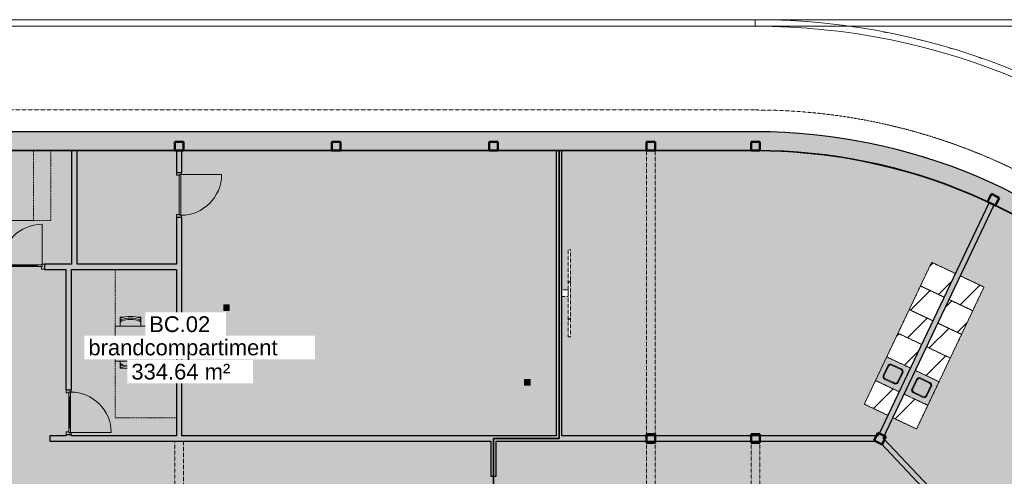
# Model space of a CAD drawing. Header units: millimetres. Extents: x 1000 to 188789, y -4122 to 39732.
# Tile 84 of 86: x 148840 to 171385, y 29234 to 39700. Entities that reach past the tile are written whole.
import ezdxf

# ---------------------------------------------------------------- set-up
doc = ezdxf.new("R2010")
doc.units = ezdxf.units.MM
doc.linetypes.add('Dash', pattern=[6.35, 3.175, -3.175])
doc.linetypes.add('THO_hhidden', pattern=[2.5, 1.5, -1])
for name, color, linetype, lineweight, true_color in [('A-AREA-BNDY', 1, 'Continuous', 50, 0xff0000), ('A-DETL', 7, 'Continuous', 13, 0x00a600), ('A-DETL-MBND', 9, 'Continuous', 13, 0x808080)]:
    doc.layers.add(name, color=color, linetype=linetype, lineweight=lineweight, true_color=true_color)
for name, color, linetype, lineweight in [('A-AREA-IDEN', 7, 'Continuous', 13), ('A-AREA-PATT', 7, 'Continuous', 13), ('A-DETL-GENF', 7, 'Continuous', 13), ('A-DOOR', 7, 'Continuous', 13), ('A-GENM', 7, 'Continuous', 13), ('A-WALL-PATT', 7, 'Continuous', 18), ('I-FURN', 7, 'Continuous', 13), ('I-FURN-HDLN', 7, 'Dash', 13), ('I-WALL', 7, 'Continuous', 18), ('P-SANR-FIXT', 7, 'Continuous', 13), ('S-COLS-SYMB', 7, 'Continuous', 50)]:
    doc.layers.add(name, color=color, linetype=linetype, lineweight=lineweight)
doc.styles.add('Arial', font='arial.ttf', dxfattribs={"height": 360})
pattern_1 = [(315, (-33431.24, 53337.14), (424.264, 424.264), [])]

# ---------------------------------------------------------------- blocks, each defined once
blk = doc.blocks.new('NLRS_01_GM_WPB_dummy placeholder_gen_tho - kast 600x600x2100-V175-01 1e verdieping BC')
at = {"layer": 'A-GENM', "true_color": 0x808080}
h = blk.add_hatch(dxfattribs=at)
h.set_pattern_fill('FP_120', color=8, style=0, pattern_type=2)
h.set_pattern_definition([(250.4, (41422.3, 57018.95), (565.2345, -201.271), [])])
h.paths.add_polyline_path([(-300, 300), (-300, -300), (300, -300), (300, 300), (-125, 300)])
at = {"layer": 'A-GENM', "linetype": 'THO_hhidden'}
for p, q in [((300, 300), (-300, 300)), ((-300, 300), (-300, -300)), ((300, -300), (300, 300)), ((-300, -300), (300, -300))]:
    blk.add_line(p, q, dxfattribs=at)
blk = doc.blocks.new('NLRS_01_GM_WPB_dummy placeholder_gen_tho - kast 600x600x2100-V176-01 1e verdieping BC')
at = {"layer": 'A-GENM', "true_color": 0x808080}
h = blk.add_hatch(dxfattribs=at)
h.set_pattern_fill('FP_121', color=8, style=0, pattern_type=2)
h.set_pattern_definition([(250.4, (41422.3, 56418.95), (565.2345, -201.271), [])])
h.paths.add_polyline_path([(-300, 300), (-300, -300), (300, -300), (300, 300), (-139, 300)])
at = {"layer": 'A-GENM', "linetype": 'THO_hhidden'}
for p, q in [((300, 300), (-300, 300)), ((-300, 300), (-300, -300)), ((300, -300), (300, 300)), ((-300, -300), (300, -300))]:
    blk.add_line(p, q, dxfattribs=at)
blk = doc.blocks.new('NLRS_01_GM_WPB_dummy placeholder_gen_tho - kast 600x600x2100-V177-01 1e verdieping BC')
at = {"layer": 'A-GENM', "true_color": 0x808080}
h = blk.add_hatch(dxfattribs=at)
h.set_pattern_fill('FP_122', color=8, style=0, pattern_type=2)
h.set_pattern_definition([(250.4, (41422.3, 55818.95), (565.2345, -201.271), [])])
h.paths.add_polyline_path([(-300, 300), (-300, -300), (300, -300), (300, 300), (-242, 300)])
at = {"layer": 'A-GENM', "linetype": 'THO_hhidden'}
for p, q in [((300, 300), (-300, 300)), ((-300, 300), (-300, -300)), ((300, -300), (300, 300)), ((-300, -300), (300, -300))]:
    blk.add_line(p, q, dxfattribs=at)
blk = doc.blocks.new('NLRS_01_GM_WPB_dummy placeholder_gen_tho - kast 600x600x2100-V178-01 1e verdieping BC')
at = {"layer": 'A-GENM', "true_color": 0x808080}
h = blk.add_hatch(dxfattribs=at)
h.set_pattern_fill('FP_123', color=8, style=0, pattern_type=2)
h.set_pattern_definition([(250.4, (41422.3, 55218.95), (565.2345, -201.271), [])])
h.paths.add_polyline_path([(-300, 300), (-300, -300), (300, -300), (300, 300), (-243, 300)])
at = {"layer": 'A-GENM', "linetype": 'THO_hhidden'}
for p, q in [((300, 300), (-300, 300)), ((-300, 300), (-300, -300)), ((300, -300), (300, 300)), ((-300, -300), (300, -300))]:
    blk.add_line(p, q, dxfattribs=at)
blk = doc.blocks.new('NLRS_01_GM_WPB_dummy placeholder_gen_tho - kast 600x600x2100-V179-01 1e verdieping BC')
at = {"layer": 'A-GENM', "true_color": 0x808080}
h = blk.add_hatch(dxfattribs=at)
h.set_pattern_fill('FP_124', color=8, style=0, pattern_type=2)
h.set_pattern_definition([(250.4, (41422.3, 54018.95), (565.2345, -201.271), [])])
h.paths.add_polyline_path([(-300, 300), (-300, -300), (300, -300), (300, 300), (292, 300)])
at = {"layer": 'A-GENM', "linetype": 'THO_hhidden'}
for p, q in [((300, 300), (-300, 300)), ((-300, 300), (-300, -300)), ((300, -300), (300, 300)), ((-300, -300), (300, -300))]:
    blk.add_line(p, q, dxfattribs=at)
blk = doc.blocks.new('NLRS_73_PF_UN_rvs gootsteen enkel 340x340 ic6zrl2n_gen_bcb - RVS gootsteen enkel 340x340-1972238-01 1e verdieping BC')
at = {"layer": 'P-SANR-FIXT'}
for p, q in [((-81, 20), (-120, 20)), ((-120, 0), (-81, 0)), ((120, 20), (-81, 20)), ((-81, 0), (120, 0)), ((-190, -50), (-190, -290)), ((-170, -290), (-170, -50)), ((170, -50), (170, -290)), ((190, -290), (190, -50)), ((120, -340), (-120, -340)), ((-120, -360), (120, -360))]:
    blk.add_line(p, q, dxfattribs=at)
for centre, radius, start, end in [((-120, -50), 70, 90, 180), ((120, -50), 70, 0, 90), ((120, -50), 50, 0, 90), ((-120, -50), 50, 90, 180), ((-120, -50), 50, 165.9822, 180), ((-120, -50), 50, 151.917, 161.4219), ((-120, -50), 50, 137.768, 146.5606), ((-120, -50), 50, 123.4394, 132.232), ((-120, -50), 50, 108.5781, 118.083), ((-120, -50), 50, 90, 104.0178), ((-120, -290), 70, 180, 270), ((-120, -290), 50, 180, 270), ((120, -290), 70, 270, 360), ((120, -290), 50, 270, 0)]:
    blk.add_arc(centre, radius, start, end, dxfattribs=at)
blk = doc.blocks.new('NLRS_01_GM_WPB_dummy placeholder_gen_tho - kast 600x600x2100-V180-01 1e verdieping BC')
at = {"layer": 'A-GENM', "true_color": 0x808080}
h = blk.add_hatch(dxfattribs=at)
h.set_pattern_fill('FP_125', color=8, style=0, pattern_type=2)
h.set_pattern_definition([(70.4, (-42147.3, -57018.95), (-565.2345, 201.271), [])])
h.paths.add_polyline_path([(300, -300), (300, 300), (-300, 300), (-300, -300), (136, -300)])
at = {"layer": 'A-GENM', "linetype": 'THO_hhidden'}
for p, q in [((300, 300), (-300, 300)), ((-300, 300), (-300, -300)), ((300, -300), (300, 300)), ((-300, -300), (300, -300))]:
    blk.add_line(p, q, dxfattribs=at)
blk = doc.blocks.new('NLRS_01_GM_WPB_dummy placeholder_gen_tho - kast 600x600x2100-V181-01 1e verdieping BC')
at = {"layer": 'A-GENM', "true_color": 0x808080}
h = blk.add_hatch(dxfattribs=at)
h.set_pattern_fill('FP_126', color=8, style=0, pattern_type=2)
h.set_pattern_definition([(70.4, (-42147.3, -56418.95), (-565.2345, 201.271), [])])
h.paths.add_polyline_path([(300, -300), (300, 300), (-300, 300), (-300, -300), (53, -300)])
at = {"layer": 'A-GENM', "linetype": 'THO_hhidden'}
for p, q in [((300, 300), (-300, 300)), ((-300, 300), (-300, -300)), ((300, -300), (300, 300)), ((-300, -300), (300, -300))]:
    blk.add_line(p, q, dxfattribs=at)
blk = doc.blocks.new('NLRS_01_GM_WPB_dummy placeholder_gen_tho - kast 600x600x2100-V182-01 1e verdieping BC')
at = {"layer": 'A-GENM', "true_color": 0x808080}
h = blk.add_hatch(dxfattribs=at)
h.set_pattern_fill('FP_127', color=8, style=0, pattern_type=2)
h.set_pattern_definition([(70.4, (-42147.3, -55818.95), (-565.2345, 201.271), [])])
h.paths.add_polyline_path([(300, -300), (300, 300), (-300, 300), (-300, -300)])
at = {"layer": 'A-GENM', "linetype": 'THO_hhidden'}
for p, q in [((300, 300), (-300, 300)), ((-300, 300), (-300, -300)), ((300, -300), (300, 300)), ((-300, -300), (300, -300))]:
    blk.add_line(p, q, dxfattribs=at)
blk = doc.blocks.new('NLRS_01_GM_WPB_dummy placeholder_gen_tho - kast 600x600x2100-V183-01 1e verdieping BC')
at = {"layer": 'A-GENM', "true_color": 0x808080}
h = blk.add_hatch(dxfattribs=at)
h.set_pattern_fill('FP_128', color=8, style=0, pattern_type=2)
h.set_pattern_definition([(70.4, (-42147.3, -55218.95), (-565.2345, 201.271), [])])
h.paths.add_polyline_path([(300, -300), (300, 300), (-300, 300), (-298, -300), (255, -300)])
at = {"layer": 'A-GENM', "linetype": 'THO_hhidden'}
for p, q in [((300, 300), (-300, 300)), ((-300, 300), (-300, -300)), ((300, -300), (300, 300)), ((-300, -300), (300, -300))]:
    blk.add_line(p, q, dxfattribs=at)
blk = doc.blocks.new('NLRS_01_GM_WPB_dummy placeholder_gen_tho - kast 600x600x2100-V184-01 1e verdieping BC')
at = {"layer": 'A-GENM', "true_color": 0x808080}
h = blk.add_hatch(dxfattribs=at)
h.set_pattern_fill('FP_129', color=8, style=0, pattern_type=2)
h.set_pattern_definition([(70.4, (-42147.3, -54018.95), (-565.2345, 201.271), [])])
h.paths.add_polyline_path([(300, -300), (300, 300), (-300, 300), (-300, -300), (-175, -300)])
at = {"layer": 'A-GENM', "linetype": 'THO_hhidden'}
for p, q in [((300, 300), (-300, 300)), ((-300, 300), (-300, -300)), ((300, -300), (300, 300)), ((-300, -300), (300, -300))]:
    blk.add_line(p, q, dxfattribs=at)
blk = doc.blocks.new('NLRS_73_PF_UN_rvs gootsteen enkel 340x340 ic6zrl2n_gen_bcb - RVS gootsteen enkel 340x340-1975653-01 1e verdieping BC')
at = {"layer": 'P-SANR-FIXT'}
for p, q in [((-190, 290), (-190, 50)), ((-170, 50), (-170, 290)), ((120, 360), (-120, 360)), ((-120, 340), (120, 340)), ((170, 290), (170, 50)), ((190, 50), (190, 290)), ((-81, 0), (-120, 0)), ((120, 0), (-81, 0)), ((-120, -20), (-81, -20)), ((-81, -20), (120, -20))]:
    blk.add_line(p, q, dxfattribs=at)
for centre, radius, start, end in [((-120, 290), 70, 90, 180), ((-120, 290), 50, 90, 180), ((120, 290), 70, 0, 90), ((120, 290), 50, 360, 90), ((-120, 50), 70, 180, 270), ((-120, 50), 50, 180, 270), ((-120, 50), 50, 180, 194.0178), ((-120, 50), 50, 198.5781, 208.083), ((-120, 50), 50, 213.4394, 222.232), ((-120, 50), 50, 227.768, 236.5606), ((-120, 50), 50, 241.917, 251.4219), ((-120, 50), 50, 255.9822, 270), ((120, 50), 70, 270, 360), ((120, 50), 50, 270, 360)]:
    blk.add_arc(centre, radius, start, end, dxfattribs=at)
blk = doc.blocks.new('NLRS_01_GM_WPB_dummy digibord_gen_tho_HW - Digibord-V185-01 1e verdieping BC')
at = {"layer": 'A-GENM', "true_color": 0x808080}
h = blk.add_hatch(dxfattribs=at)
h.set_pattern_fill('FP_130', color=8, style=0, pattern_type=2)
h.set_pattern_definition(pattern_1)
h.paths.add_polyline_path([(-75, -75), (75, -75), (75, 75), (-75, 75)])
h = blk.add_hatch(dxfattribs=at)
h.set_pattern_fill('FP_130', color=8, style=0, pattern_type=2)
h.set_pattern_definition(pattern_1)
h.paths.add_polyline_path([(-1000, -125), (1000, -125), (1000, -75), (-1000, -75)])
at = {"layer": 'A-GENM', "linetype": 'THO_hhidden'}
for p, q in [((75, 75), (-75, 75)), ((-75, 75), (-75, -75)), ((75, -75), (75, 75)), ((1000, -75), (-1000, -75)), ((-1000, -75), (-1000, -125)), ((-1000, -125), (1000, -125)), ((-75, -75), (75, -75)), ((1000, -125), (1000, -75))]:
    blk.add_line(p, q, dxfattribs=at)
blk = doc.blocks.new('NLRS_32_DO_WPB_binnen deurkozijn hout_gen_tho - enkele deur met glas_ linksdraaiend-2036054-01 1e verdieping BC')
at = {"layer": 'A-DOOR'}
for p, q in [((-467, 0), (-517, 0)), ((-467, -54), (-467, 0)), ((467, -54), (467, 0)), ((467, 0), (517, 0)), ((-517, -114), (-450, -114)), ((-450, -114), (-450, -54)), ((450, -114), (450, -54)), ((517, -114), (450, -114))]:
    blk.add_line(p, q, dxfattribs=at)
blk = doc.blocks.new('NLRS_32_DO_UN_deur_gen_tho - deur met glasvlak_ linksdraaiend-V220-01 1e verdieping BC')
at = {"layer": 'A-DETL-GENF'}
for p, q in [((465, 0), (465, 930)), ((-465, 0), (465, 0)), ((-465, -40), (-465, 0)), ((-465, -40), (465, -40)), ((465, -40), (465, 0))]:
    blk.add_line(p, q, dxfattribs=at)
blk.add_arc((465, 0), 930, 90, 180, dxfattribs=at)
at = {"layer": 'A-GENM', "lineweight": 18}
for p, q in [((-355, 0), (-465, 0)), ((-465, 0), (-465, -40)), ((-355, -40), (-355, 0)), ((465, 0), (355, 0)), ((355, 0), (355, -40)), ((465, -40), (465, 0)), ((-465, -40), (-355, -40)), ((355, -40), (465, -40))]:
    blk.add_line(p, q, dxfattribs=at)
at = {"layer": 'A-GENM'}
for p, q in [((355, 0), (-355, 0)), ((-198, 0), (-355, 0)), ((-355, 0), (224, 0)), ((355, -40), (-355, -40)), ((-198, -40), (-355, -40)), ((-355, -40), (224, -40))]:
    blk.add_line(p, q, dxfattribs=at)
blk = doc.blocks.new('NLRS_32_DO_WPB_binnen deurkozijn hout_gen_tho - enkele deur_ rechtsdraaiend-1905093-01 1e verdieping BC')
at = {"layer": 'A-DOOR'}
for p, q in [((-467, 0), (-517, 0)), ((-467, -54), (-467, 0)), ((467, -54), (467, 0)), ((467, 0), (517, 0)), ((-517, -114), (-450, -114)), ((-450, -114), (-450, -54)), ((450, -114), (450, -54)), ((517, -114), (450, -114))]:
    blk.add_line(p, q, dxfattribs=at)
blk = doc.blocks.new('NLRS_32_DO_UN_deur_gen_tho - dichte deur_ rechtsdraaiend-V232-01 1e verdieping BC')
at = {"layer": 'A-DETL-GENF'}
for p, q in [((-465, 0), (-465, 930)), ((-465, 0), (465, 0)), ((-465, -40), (-465, 0)), ((-465, -40), (465, -40)), ((465, -40), (465, 0))]:
    blk.add_line(p, q, dxfattribs=at)
blk.add_arc((-465, 0), 930, 360, 90, dxfattribs=at)
at = {"layer": 'A-GENM', "lineweight": 18}
for p, q in [((465, 0), (-465, 0)), ((-465, 0), (-465, -40)), ((465, -40), (465, 0)), ((-465, -40), (465, -40))]:
    blk.add_line(p, q, dxfattribs=at)
blk = doc.blocks.new('NLRS_32_DO_UN_glasvlakvulling_gen_tho - enkelglas-1905434-01 1e verdieping BC')
at = {"layer": 'A-GENM', "true_color": 0xd7e6e6}
blk.add_hatch(color=254, dxfattribs=at).paths.add_polyline_path([(-16, -31), (-355, -31), (-355, -41), (355, -41), (355, -31), (67, -31)])
at = {"layer": 'A-GENM', "lineweight": 18}
for p, q in [((355, -31), (-355, -31)), ((-355, -31), (-355, -41)), ((-355, -41), (355, -41)), ((355, -41), (355, -31))]:
    blk.add_line(p, q, dxfattribs=at)
blk = doc.blocks.new('NLRS_28_SCO_UN_koker_gen_bcb - K200_200_12_5-2311149-01 1e verdieping BC')
at = {"layer": 'S-COLS-SYMB'}
for p, q in [((-100, 100), (100, 100)), ((-100, -100), (-100, 100)), ((100, -100), (100, 100)), ((-100, -100), (100, -100))]:
    blk.add_line(p, q, dxfattribs=at)
blk = doc.blocks.new('NLRS_82_FU_UN_tafel xlhbxup7_gen_bcb - tafel-V239-01 1e verdieping BC')
at = {"layer": 'I-FURN'}
for p, q in [((700, 400), (-700, 400)), ((-700, 400), (-700, -400)), ((-700, -400), (700, -400))]:
    blk.add_line(p, q, dxfattribs=at)
at = {"layer": 'I-FURN-HDLN'}
for p, q in [((-700, 400), (-700, 1700)), ((-700, -400), (-700, -1700)), ((-700, -1700), (700, -1700))]:
    blk.add_line(p, q, dxfattribs=at)
blk = doc.blocks.new('NLRS_82_FU_UN_stoel buisframe 20ezvjsu_gen_bcb - stoel buisframe-2165356-01 1e verdieping BC')
at = {"layer": 'I-FURN'}
for p, q in [((-235, -39), (-145, -39)), ((-235, -39), (-235, -64)), ((-235, -64), (-230, -64)), ((-235, -65), (-221, -102)), ((-235, -95), (-235, -65)), ((-221, -132), (-235, -95)), ((-235, -151), (-235, -98)), ((-235, -151), (-235, -246)), ((-221, -132), (-221, -102)), ((-210, -129), (-210, -138)), ((146, -39), (235, -39)), ((210, -138), (210, -129)), ((221, -102), (235, -65)), ((235, -95), (221, -132)), ((221, -132), (221, -102)), ((230, -64), (235, -64)), ((235, -39), (235, -64)), ((235, -65), (235, -95)), ((235, -95), (235, -151)), ((235, -246), (235, -151))]:
    blk.add_line(p, q, dxfattribs=at)
for start, end in [(112.9542, 123.259), (56.741, 67.3677)]:
    blk.add_arc((0, -509), 429, start, end, dxfattribs=at)
for centre, major_axis in [((0, -667), (655, 0)), ((0, -667), (615, 0)), ((0, -697), (615, 0))]:
    blk.add_ellipse(centre, major_axis=major_axis, ratio=0.984808, start_param=1.204062, end_param=1.93798, dxfattribs=at)
blk = doc.blocks.new('NLRS_82_FU_UN_stoel buisframe 20ezvjsu_gen_bcb - stoel buisframe-V238-01 1e verdieping BC')
at = {"layer": 'I-FURN'}
for p, q in [((-235, -39), (-145, -39)), ((-235, -39), (-235, -64)), ((-235, -64), (-230, -64)), ((-235, -65), (-221, -102)), ((-235, -95), (-235, -65)), ((-221, -132), (-235, -95)), ((-235, -151), (-235, -98)), ((-235, -151), (-235, -204)), ((-221, -132), (-221, -102)), ((-210, -129), (-210, -138)), ((146, -39), (235, -39)), ((210, -138), (210, -129)), ((221, -102), (235, -65)), ((235, -95), (221, -132)), ((221, -132), (221, -102)), ((230, -64), (235, -64)), ((235, -39), (235, -64)), ((235, -65), (235, -95)), ((235, -95), (235, -151)), ((235, -204), (235, -151))]:
    blk.add_line(p, q, dxfattribs=at)
for start, end in [(112.9542, 123.259), (56.741, 67.3677)]:
    blk.add_arc((0, -509), 429, start, end, dxfattribs=at)
for centre, major_axis in [((0, -667), (655, 0)), ((0, -667), (615, 0)), ((0, -697), (615, 0))]:
    blk.add_ellipse(centre, major_axis=major_axis, ratio=0.984808, start_param=1.204062, end_param=1.93798, dxfattribs=at)
blk = doc.blocks.new('NLRS_28_SCO_UN_koker_gen_bcb - K200_200_12_5-2311152-01 1e verdieping BC')
at = {"layer": 'S-COLS-SYMB'}
for p, q in [((-100, 100), (100, 100)), ((-100, 100), (-100, -100)), ((100, 100), (100, -100)), ((-100, -100), (100, -100))]:
    blk.add_line(p, q, dxfattribs=at)
blk = doc.blocks.new('NLRS_82_FU_UN_bureau vrijstaand 2 poten kmx4r73h_gen_bcb - bureau vrijstaand 2 poten-V256-01 1e verdieping BC')
at = {"layer": 'I-FURN'}
for p, q in [((0, 0), (0, 800)), ((1600, 800), (0, 800)), ((1600, 0), (0, 0))]:
    blk.add_line(p, q, dxfattribs=at)
at = {"layer": 'I-FURN-HDLN'}
for p, q in [((0, 0), (0, -900)), ((0, -1300), (0, 0)), ((0, -900), (1600, -900)), ((1600, -1300), (0, -1300))]:
    blk.add_line(p, q, dxfattribs=at)
blk = doc.blocks.new('NLRS_33_GM_WPB_vloeropening schacht rechthoek_gen_tho - 125x125-2338696-01 1e verdieping BC')
at = {"layer": 'A-GENM', "linetype": 'THO_hhidden', "true_color": 0xc8fac8}
blk.add_hatch(color=254, dxfattribs=at).paths.add_polyline_path([(125, -125), (125, 0), (0, 0), (0, -125)])
at = {"layer": 'A-GENM'}
for p, q in [((125, 0), (0, 0)), ((0, 0), (0, -125)), ((125, -125), (125, 0)), ((0, -125), (125, -125))]:
    blk.add_line(p, q, dxfattribs=at)
at = {"layer": 'A-GENM', "linetype": 'THO_hhidden'}
for p, q in [((0, 0), (0, -125)), ((125, 0), (0, 0)), ((0, 0), (125, -125)), ((0, -125), (125, 0)), ((0, -125), (125, -125)), ((125, -125), (125, 0))]:
    blk.add_line(p, q, dxfattribs=at)
blk = doc.blocks.new('NLRS_28_SCO_UN_koker_gen_bcb - K200_200_12_5-2421724-01 1e verdieping BC')
at = {"layer": 'S-COLS-SYMB'}
for p, q in [((-100, 100), (100, 100)), ((-100, -100), (-100, 100)), ((100, -100), (100, 100)), ((-100, -100), (100, -100))]:
    blk.add_line(p, q, dxfattribs=at)

msp = doc.modelspace()

# ---------------------------------------------------------------- hatches: boundary and pattern name
at = {"layer": 'A-AREA-PATT', "true_color": 0xfae6e9}
h = msp.add_hatch(color=7, dxfattribs=at)
h.paths.add_polyline_path([(151827, 11500), (151827, 15100), (152427, 15100), (152427, 15742), (149871, 15742), (149871, 15867), (151827, 15867), (151827, 17667), (152427, 17667), (152427, 18966), (152489, 18966), (152489, 20000), (152427, 20000), (152427, 20037), (149899, 20037), (149899, 22073), (149962, 22073), (149962, 23107), (149899, 23107), (149899, 25090), (149962, 25090), (149962, 26124), (149899, 26124), (149899, 28200), (151124, 28200), (151124, 28063), (151814, 28063), (151814, 28200), (152422, 28200), (152422, 28162), (159627, 28162), (159627, 28200), (159689, 28200), (159689, 29234), (159627, 29234), (159627, 30037), (149532, 30037), (149532, 30162), (149899, 30162), (149899, 30183), (150024, 30183), (150024, 30162), (152427, 30162), (152427, 33975), (150024, 33975), (150024, 31217), (149899, 31217), (149899, 33975), (149406, 33975), (149406, 34100), (150027, 34100), (150027, 36700), (145352, 36700), (145352, 34100), (148372, 34100), (148372, 33975), (147879, 33975), (147879, 31217), (147754, 31217), (147754, 33975), (145352, 33975), (145352, 30162), (147754, 30162), (147754, 30183), (147879, 30183), (147879, 30162), (148132, 30162), (148132, 30037), (138152, 30037), (138152, 29234), (138089, 29234), (138089, 28200), (138152, 28200), (138152, 28162), (147879, 28162), (147879, 26124), (147817, 26124), (147817, 25090), (147879, 25090), (147879, 23107), (147817, 23107), (147817, 22073), (147879, 22073), (147879, 20037), (138152, 20037), (138152, 20000), (138089, 20000), (138089, 18966), (138152, 18966), (138152, 18162), (138189, 18162), (138189, 18037), (138152, 18037), (138152, 18000), (138027, 18000), (138027, 18037), (137989, 18037), (137989, 18000), (137124, 18000), (137124, 18037), (136652, 18037), (136652, 16537), (137417, 16537), (137417, 16662), (137542, 16662), (137542, 16537), (138027, 16537), (138027, 16966), (138152, 16966), (138152, 15454), (138027, 15454), (138027, 16412), (136652, 16412), (136652, 14125), (138027, 14125), (138027, 14420), (138152, 14420), (138152, 14125), (138664, 14125), (138664, 14000), (136652, 14000), (136652, 11500), (141627, 11500), (141627, 13595), (139702, 13595), (139702, 14000), (139698, 14000), (139698, 14125), (139702, 14125), (139702, 15108), (139827, 15108), (139827, 16142), (139702, 16142), (139702, 16612), (139827, 16612), (139827, 17812), (139702, 17812), (139702, 18037), (139589, 18037), (139589, 18162), (141789, 18162), (141789, 18037), (141752, 18037), (141752, 16805), (145227, 16805), (145227, 18037), (143753, 18037), (143753, 18162), (145352, 18162), (145352, 17667), (145952, 17667), (145952, 15867), (147907, 15867), (147907, 15742), (145352, 15742), (145352, 11500), (151554, 11500)])
h.paths.add_polyline_path([(152007, 14005), (152262, 14007), (152286, 14017), (152297, 14027), (152302, 14031), (152310, 14045), (152315, 14059), (152317, 14075), (152317, 14315), (152314, 14333), (152307, 14350), (152296, 14365), (152278, 14377), (152265, 14383), (152247, 14385), (151994, 14383), (151989, 14383), (151972, 14376), (151957, 14364), (151946, 14350), (151939, 14333), (151937, 14315), (151939, 14059), (151949, 14036), (151959, 14025), (151963, 14020), (151985, 14009), (151996, 14006)])
h.paths.add_polyline_path([(138826, 14036), (138826, 14046), (139536, 14046), (139536, 14036)])
h.paths.add_polyline_path([(149709, 15778), (148999, 15778), (148999, 15788), (149709, 15788)])
h.paths.add_polyline_path([(148779, 15778), (148069, 15778), (148069, 15788), (148779, 15788)])
h.paths.add_polyline_path([(149072, 17067), (147494, 17067), (147494, 18267), (150284, 18267), (150284, 17067), (149078, 17067)])
h.paths.add_polyline_path([(148769, 17117), (149025, 17119), (149040, 17124), (149059, 17138), (149067, 17148), (149072, 17156), (149078, 17171), (149079, 17187), (149079, 17427), (149077, 17445), (149070, 17462), (149053, 17481), (149044, 17487), (149022, 17495), (149009, 17497), (148769, 17497), (148751, 17494), (148734, 17487), (148719, 17476), (148707, 17458), (148702, 17445), (148699, 17427), (148701, 17171), (148706, 17156), (148721, 17137), (148726, 17132), (148739, 17124), (148754, 17119)])
h.paths.add_polyline_path([(137907, 18059), (137912, 18060), (137912, 18100), (137222, 18100), (137222, 18059), (137905, 18059)])
h.paths.add_polyline_path([(143591, 18074), (142881, 18074), (142881, 18084), (143591, 18084)])
h.paths.add_polyline_path([(142655, 18074), (141951, 18074), (141951, 18084), (142661, 18084), (142661, 18074)])
h.paths.add_polyline_path([(151684, 28221), (151658, 28225), (151634, 28235), (151614, 28251), (151684, 28321), (151755, 28251), (151734, 28235), (151710, 28225)])
h.paths.add_polyline_path([(151233, 28271), (151146, 28321), (151233, 28371), (151233, 28329)])
h.paths.add_polyline_path([(151684, 28321), (151614, 28392), (151634, 28408), (151661, 28418), (151684, 28421), (151710, 28418), (151734, 28408), (151755, 28392), (151710, 28347)])
h.paths.add_polyline_path([(137249, 30100), (137872, 30100), (137872, 30141), (137182, 30139), (137182, 30100), (137187, 30100)])
h.paths.add_polyline_path([(160535, 30162), (161127, 30162), (161127, 36700), (152552, 36700), (152552, 36200), (152427, 36200), (152427, 36700), (150152, 36700), (150152, 34100), (152427, 34100), (152427, 35166), (152552, 35166), (152552, 30162), (160203, 30162)])
h.paths.add_polyline_path([(145087, 30162), (145227, 30162), (145227, 31631), (144627, 31631), (144627, 35231), (145227, 35231), (145227, 36700), (136652, 36700), (136652, 33506), (136802, 33506), (136802, 34431), (136852, 34431), (136852, 32431), (136802, 32431), (136802, 33356), (136652, 33356), (136652, 30200), (138152, 30200), (138152, 30162), (143570, 30162)])
h.paths.add_polyline_path([(147801, 30345), (147791, 30345), (147791, 31055), (147801, 31055), (147801, 30523)])
h.paths.add_polyline_path([(149978, 30345), (149978, 31055), (149988, 31055), (149988, 30345)])
h.paths.add_polyline_path([(137252, 31320), (137252, 31445), (137377, 31445), (137377, 31320)])
h.paths.add_polyline_path([(160402, 31325), (160402, 31450), (160527, 31450), (160527, 31325)])
h.paths.add_polyline_path([(153549, 33037), (153513, 33037), (153513, 33162), (153638, 33162), (153638, 33037)])
h.paths.add_polyline_path([(144458, 33037), (144333, 33037), (144333, 33162), (144458, 33162)])
h.paths.add_polyline_path([(149244, 34053), (148534, 34053), (148534, 34063), (149244, 34063)])
h.paths.add_polyline_path([(144807, 34136), (145062, 34138), (145086, 34149), (145097, 34158), (145102, 34163), (145110, 34176), (145115, 34191), (145117, 34206), (145117, 34446), (145114, 34464), (145107, 34481), (145096, 34496), (145078, 34508), (145065, 34514), (145047, 34516), (144794, 34515), (144789, 34514), (144772, 34507), (144757, 34495), (144746, 34481), (144739, 34464), (144737, 34446), (144739, 34191), (144749, 34167), (144759, 34156), (144763, 34152), (144785, 34140), (144796, 34137)])
at = {"layer": 'A-AREA-PATT', "true_color": 0xf3fae6}
h = msp.add_hatch(color=7, dxfattribs=at)
h.paths.add_polyline_path([(161252, 11500), (165743, 11501), (166091, 11507), (166492, 11526), (166868, 11556), (167218, 11594), (167598, 11646), (167887, 11695), (168084, 11731), (168276, 11770), (168477, 11814), (168608, 11844), (168893, 11915), (169262, 12018), (169639, 12136), (170018, 12268), (170362, 12399), (170743, 12558), (171037, 12692), (168499, 18037), (161252, 18037), (161252, 14844), (161402, 14844), (161402, 15769), (161452, 15769), (161452, 13769), (161402, 13769), (161402, 14694), (161252, 14694), (161252, 11770)])
h.paths.add_polyline_path([(161127, 11500), (161127, 14912), (157419, 14912), (157419, 15037), (157652, 15037), (157652, 16983), (157777, 16983), (157777, 15037), (161127, 15037), (161127, 18037), (157777, 18037), (157777, 18017), (157652, 18017), (157652, 18037), (157589, 18037), (157589, 18162), (168440, 18162), (168440, 18166), (168551, 18219), (168556, 18209), (171627, 21458), (171627, 22162), (172893, 22164), (172893, 26037), (171752, 26037), (171752, 24126), (171627, 24126), (171627, 26742), (168556, 29991), (168552, 29983), (168439, 30037), (159752, 30037), (159752, 29234), (159689, 29234), (159689, 28200), (159752, 28200), (159752, 28162), (163352, 28162), (163352, 26100), (165589, 26100), (165589, 22100), (163352, 22100), (163351, 20037), (152552, 20037), (152551, 20000), (152489, 20000), (152489, 18966), (152552, 18966), (152552, 18162), (153368, 18162), (153368, 18037), (152552, 18037), (152552, 11500), (156027, 11500), (156027, 12937), (155904, 12937), (155904, 13062), (156027, 13062), (156027, 18037), (155992, 18037), (155992, 17962), (154464, 17962), (154464, 18037), (154402, 18037), (154402, 18162), (154939, 18162), (154939, 18021), (155629, 18023), (155629, 18162), (156189, 18162), (156189, 18037), (156152, 18037), (156152, 15037), (156385, 15037), (156385, 14912), (156152, 14912), (156152, 11500), (159537, 11500)])
h.paths.add_polyline_path([(171150, 12746), (171458, 12899), (171805, 13084), (172176, 13299), (172509, 13506), (172843, 13729), (173150, 13947), (173461, 14183), (173763, 14427), (174058, 14681), (174345, 14944), (174624, 15216), (174899, 15502), (175156, 15785), (175411, 16085), (175659, 16395), (175896, 16713), (176124, 17038), (176341, 17370), (176549, 17712), (176743, 18054), (176928, 18405), (177102, 18762), (177264, 19124), (177401, 19453), (177540, 19821), (177668, 20193), (177784, 20568), (177888, 20947), (177980, 21329), (178061, 21714), (178118, 22037), (174830, 22037), (174830, 21887), (175755, 21887), (175755, 21837), (173755, 21837), (173755, 21887), (174680, 21889), (174680, 22037), (171752, 22037), (171752, 21409), (168613, 18088), (169004, 17266), (169546, 17523), (171090, 14271), (170548, 14014), (171094, 12864)])
h.paths.add_polyline_path([(169893, 13703), (168349, 16955), (168891, 17212), (170435, 13960), (170016, 13761)])
h.paths.add_polyline_path([(157257, 14949), (156547, 14949), (156547, 14959), (157257, 14959)])
h.paths.add_polyline_path([(153204, 15955), (153204, 16080), (153329, 16080), (153329, 15955), (153217, 15955)])
h.paths.add_polyline_path([(168951, 16036), (168973, 16040), (168981, 16043), (169211, 16154), (169223, 16165), (169231, 16179), (169236, 16194), (169238, 16208), (169234, 16230), (169231, 16239), (169122, 16465), (169114, 16475), (169105, 16483), (169088, 16492), (169071, 16495), (169052, 16494), (169035, 16489), (168818, 16386), (168798, 16371), (168791, 16362), (168782, 16346), (168778, 16328), (168779, 16310), (168785, 16293), (168896, 16063), (168907, 16051), (168921, 16043), (168937, 16038), (168949, 16036)])
h.paths.add_polyline_path([(169606, 16347), (169628, 16351), (169636, 16354), (169866, 16465), (169880, 16481), (169886, 16490), (169891, 16505), (169893, 16519), (169889, 16541), (169886, 16550), (169776, 16778), (169771, 16784), (169760, 16794), (169737, 16804), (169724, 16806), (169707, 16805), (169683, 16797), (169464, 16691), (169454, 16683), (169445, 16673), (169437, 16657), (169433, 16639), (169434, 16621), (169440, 16604), (169551, 16374), (169567, 16359), (169576, 16354), (169592, 16349)])
h.paths.add_polyline_path([(157730, 17145), (157730, 17855), (157740, 17855), (157740, 17145)])
h.paths.add_polyline_path([(155499, 18184), (155473, 18187), (155449, 18197), (155429, 18213), (155499, 18284), (155570, 18213), (155545, 18196), (155525, 18187)])
h.paths.add_polyline_path([(155048, 18234), (154961, 18284), (155048, 18334), (155048, 18284)])
h.paths.add_polyline_path([(155499, 18284), (155429, 18355), (155449, 18371), (155473, 18381), (155499, 18384), (155525, 18381), (155549, 18371), (155570, 18355), (155525, 18310)])
h.paths.add_polyline_path([(152515, 19128), (152505, 19128), (152505, 19838), (152515, 19838)])
h.paths.add_polyline_path([(171715, 22324), (171705, 22324), (171705, 23034), (171715, 23034)])
h.paths.add_polyline_path([(171705, 23254), (171705, 23964), (171715, 23964), (171715, 23254)])
h.paths.add_polyline_path([(171753, 24125), (171753, 24474), (172152, 24474), (172152, 24139), (171831, 24137), (171831, 24125), (171827, 24125)])
h.paths.add_polyline_path([(173104, 26162), (174680, 26162), (174680, 26312), (173755, 26312), (173755, 26362), (175755, 26362), (175755, 26312), (174830, 26312), (174830, 26162), (178118, 26162), (178059, 26494), (177976, 26888), (177888, 27253), (177784, 27632), (177668, 28007), (177540, 28379), (177401, 28747), (177236, 29142), (177074, 29496), (176902, 29846), (176719, 30189), (176526, 30527), (176322, 30859), (176109, 31184), (175871, 31522), (175651, 31815), (175408, 32119), (175154, 32417), (174858, 32741), (174612, 32996), (174327, 33273), (174034, 33540), (173733, 33798), (173407, 34058), (173106, 34285), (172777, 34516), (172452, 34730), (172114, 34938), (171805, 35116), (171444, 35308), (171150, 35454), (170378, 33828), (170920, 33571), (169376, 30319), (168834, 30576), (168613, 30112), (171752, 26792), (171753, 26162), (173073, 26162)])
h.paths.add_polyline_path([(159705, 28362), (159705, 29072), (159715, 29072), (159715, 28362)])
h.paths.add_polyline_path([(161533, 30162), (168499, 30162), (171036, 35509), (170677, 35671), (170312, 35821), (169943, 35960), (169569, 36087), (169192, 36203), (168788, 36312), (168428, 36399), (168041, 36478), (167653, 36546), (167262, 36601), (166856, 36646), (166419, 36678), (166081, 36694), (165682, 36700), (161252, 36700), (161252, 33506), (161402, 33506), (161402, 34431), (161452, 34431), (161452, 32431), (161402, 32431), (161402, 33356), (161252, 33356), (161252, 30162), (161367, 30162)])
h.paths.add_polyline_path([(168721, 30630), (168179, 30887), (169723, 34139), (170265, 33882), (168795, 30787)])
h.paths.add_polyline_path([(169556, 31036), (169579, 31042), (169590, 31048), (169606, 31064), (169613, 31075), (169721, 31307), (169723, 31323), (169721, 31338), (169710, 31361), (169707, 31366), (169696, 31377), (169674, 31390), (169451, 31493), (169436, 31495), (169420, 31493), (169397, 31483), (169391, 31478), (169381, 31469), (169369, 31447), (169267, 31230), (169264, 31219), (169264, 31198), (169271, 31177), (169276, 31169), (169294, 31151), (169311, 31141), (169528, 31039), (169537, 31037), (169554, 31036)])
h.paths.add_polyline_path([(168901, 31347), (168926, 31354), (168940, 31364), (168952, 31377), (168966, 31402), (169066, 31618), (169068, 31634), (169066, 31649), (169061, 31664), (169047, 31683), (169037, 31691), (169010, 31705), (168796, 31804), (168781, 31806), (168765, 31804), (168750, 31799), (168731, 31785), (168723, 31775), (168714, 31758), (168612, 31541), (168609, 31528), (168609, 31509), (168615, 31491), (168625, 31474), (168633, 31466), (168657, 31452), (168874, 31350), (168884, 31347)])
at = {"layer": 'A-GENM', "true_color": 0xdcf8f8}
h = msp.add_hatch(color=7, dxfattribs=at)
h.paths.add_polyline_path([(168978, 31172), (169236, 31714), (168694, 31971), (168436, 31429), (168958, 31182)])
h.paths.add_polyline_path([(168901, 31347), (168882, 31348), (168852, 31360), (168646, 31458), (168633, 31466), (168620, 31481), (168611, 31503), (168609, 31515), (168609, 31532), (168615, 31549), (168726, 31779), (168737, 31791), (168751, 31799), (168767, 31804), (168781, 31806), (168803, 31802), (168811, 31799), (169041, 31688), (169052, 31677), (169061, 31663), (169066, 31648), (169068, 31633), (169064, 31612), (169061, 31603), (168952, 31377), (168948, 31371), (168935, 31359), (168917, 31350), (168905, 31348)])
h = msp.add_hatch(color=7, dxfattribs=at)
h.paths.add_polyline_path([(169633, 30861), (169891, 31403), (169349, 31660), (169091, 31118), (169091, 31118), (169613, 30871)])
h.paths.add_polyline_path([(169556, 31036), (169537, 31037), (169517, 31044), (169294, 31151), (169288, 31155), (169276, 31169), (169267, 31186), (169264, 31208), (169264, 31221), (169270, 31238), (169381, 31469), (169397, 31483), (169414, 31491), (169425, 31494), (169436, 31495), (169458, 31491), (169466, 31488), (169696, 31377), (169710, 31361), (169719, 31344), (169722, 31334), (169723, 31322), (169719, 31301), (169716, 31292), (169606, 31064), (169601, 31058), (169590, 31048), (169567, 31038), (169560, 31037)])
at = {"layer": 'A-WALL-PATT', "true_color": 0x808080}
for points in [[(164860, 36700), (165689, 36700), (165689, 37130), (132089, 37130), (132089, 36700), (162198, 36700)], [(178719, 24100), (178713, 24501), (178695, 24902), (178664, 25302), (178621, 25701), (178554, 26162), (178487, 26546), (178409, 26926), (178319, 27304), (178218, 27680), (178106, 28051), (177979, 28431), (177839, 28807), (177689, 29179), (177527, 29546), (177353, 29908), (177169, 30264), (176974, 30615), (176768, 30959), (176551, 31297), (176324, 31628), (176088, 31952), (175841, 32269), (175584, 32578), (175319, 32878), (175044, 33171), (174760, 33454), (174468, 33729), (174167, 33995), (173858, 34251), (173542, 34498), (173218, 34735), (172833, 34996), (172494, 35211), (172178, 35399), (171841, 35586), (171497, 35764), (171094, 35956), (170768, 36099), (170396, 36250), (170020, 36389), (169570, 36538), (169193, 36649), (168813, 36749), (168429, 36838), (168043, 36915), (167654, 36981), (167263, 37034), (166856, 37077), (166478, 37106), (166084, 37124), (165689, 37130), (165689, 36700), (166091, 36693), (166492, 36674), (166892, 36642), (167291, 36597), (167688, 36540), (168084, 36470), (168493, 36383), (168852, 36296), (169255, 36184), (169639, 36064), (169944, 35960), (170313, 35821), (170678, 35671), (171135, 35462), (171150, 35455), (171513, 35273), (171854, 35089), (172204, 34884), (172549, 34668), (172887, 34441), (173153, 34251), (173489, 33995), (173814, 33729), (174058, 33519), (174345, 33256), (174624, 32984), (174894, 32704), (175156, 32415), (175408, 32119), (175652, 31815), (175885, 31503), (176109, 31184), (176323, 30859), (176529, 30523), (176720, 30189), (176903, 29846), (177075, 29496), (177237, 29142), (177387, 28783), (177526, 28419), (177654, 28050), (177774, 27666), (177882, 27278), (177977, 26888), (178059, 26494), (178130, 26099), (178140, 26037), (178193, 25652), (178235, 25265), (178265, 24878), (178283, 24489), (178289, 24100), (178713, 24100)]]:
    msp.add_hatch(color=8, dxfattribs=at).paths.add_polyline_path(points)
at = {"layer": 'A-WALL-PATT', "true_color": 0xc0c0c0}
for points in [[(150152, 33975), (150152, 36700), (150027, 36700), (150027, 33975)], [(161200, 30162), (161252, 30162), (161252, 36700), (161127, 36700), (161127, 30162)], [(168552, 29983), (171150, 35455), (171037, 35509), (168440, 30036), (168535, 29991)], [(152427, 33975), (152427, 34100), (150152, 34100), (150152, 33975), (151554, 33975)], [(161117, 30037), (163289, 30037), (163289, 30162), (159627, 30162), (159627, 30037), (161034, 30037)]]:
    msp.add_hatch(color=9, dxfattribs=at).paths.add_polyline_path(points)
h = msp.add_hatch(color=9, dxfattribs=at)
h.paths.add_polyline_path([(152427, 30162), (152552, 30162), (152552, 35166), (152427, 35166), (152427, 30523)])
h.paths.add_polyline_path([(152427, 36200), (152552, 36200), (152552, 36700), (152427, 36700), (152427, 36383)])
at = {"layer": 'A-WALL-PATT', "true_color": 0xd9eeee}
h = msp.add_hatch(color=254, dxfattribs=at)
h.paths.add_polyline_path([(150024, 33975), (150027, 33975), (150027, 34100), (149406, 34100), (149406, 33975), (149899, 33975)])
h.paths.add_polyline_path([(148372, 33975), (148372, 34100), (147754, 34100), (147754, 33975), (147879, 33975)])
h = msp.add_hatch(color=254, dxfattribs=at)
h.paths.add_polyline_path([(150024, 30162), (150024, 30183), (149899, 30183), (149899, 30162)])
h.paths.add_polyline_path([(150024, 31217), (150024, 33975), (149899, 33975), (149899, 31217)])
at = {"layer": 'A-WALL-PATT', "true_color": 0xc0c0c0}
h = msp.add_hatch(color=9, dxfattribs=at)
h.paths.add_polyline_path([(150024, 30037), (150024, 30162), (149532, 30162), (149532, 30037), (149899, 30037)])
h.paths.add_polyline_path([(148132, 30037), (148132, 30162), (147754, 30162), (147754, 30037), (147879, 30037)])
at = {"layer": 'A-WALL-PATT', "true_color": 0xd9eeee}
for points in [[(159627, 30037), (159627, 30162), (150024, 30162), (150024, 30037), (159537, 30037)], [(168186, 30037), (168440, 30037), (168499, 30162), (163289, 30162), (163289, 30037), (167521, 30037)], [(171627, 26742), (171627, 26924), (168613, 30112), (168556, 29991), (171513, 26863)]]:
    msp.add_hatch(color=254, dxfattribs=at).paths.add_polyline_path(points)
at = {"layer": 'A-WALL-PATT', "true_color": 0xc0c0c0}
h = msp.add_hatch(color=9, dxfattribs=at)
h.paths.add_polyline_path([(159627, 28162), (159752, 28162), (159752, 28200), (159627, 28200), (159627, 28179)])
h.paths.add_polyline_path([(159627, 29234), (159752, 29234), (159752, 30037), (159627, 30037), (159627, 29351)])

# ---------------------------------------------------------------- linework, layer by layer
at = {"layer": 'A-AREA-BNDY', "lineweight": 35}
for p, q in [((165689, 36700), (132089, 36700)), ((161189, 30100), (161189, 36700)), ((159689, 28063), (159689, 30100)), ((159689, 30100), (161189, 30100))]:
    msp.add_line(p, q, dxfattribs=at)
msp.add_arc((165689, 24100), 12600, 0, 90, dxfattribs=at)
at = {"layer": 'A-DETL', "color": 7, "linetype": 'THO_hhidden'}
msp.add_line((165689, 37630), (132089, 37630), dxfattribs=at)
at = {"layer": 'A-DETL', "color": 7, "linetype": 'THO_hhidden', "lineweight": 18}
for p, q in [((163189, 36700), (163189, 30162)), ((163389, 36700), (163389, 30162)), ((152389, 30037), (152389, 28200)), ((152589, 28162), (152589, 30037)), ((163189, 30037), (163189, 28162)), ((163389, 30037), (163389, 18162)), ((165589, 30037), (165589, 24170)), ((165789, 30037), (165789, 24170))]:
    msp.add_line(p, q, dxfattribs=at)
at = {"layer": 'A-DETL', "color": 7, "linetype": 'THO_hhidden'}
msp.add_arc((165689, 24100), 13530, 270, 90, dxfattribs=at)
at = {"layer": 'A-DETL-MBND'}
for start, end in [(81.555, 81.7381), (78.7928, 79.1749), (75.9021, 76.3837), (73.1716, 73.474), (70.526, 70.8284)]:
    msp.add_arc((165682, 24100), 15600, start, end, dxfattribs=at)
at = {"layer": 'A-GENM', "linetype": 'THO_hhidden'}
for p, q in [((168694, 31971), (168436, 31429)), ((169633, 30861), (169891, 31403))]:
    msp.add_line(p, q, dxfattribs=at)
at = {"layer": 'I-WALL'}
for p, q in [((132089, 39700), (165682, 39700)), ((165682, 39700), (173189, 39700)), ((165682, 39700), (165682, 39550)), ((165682, 39550), (132089, 39550)), ((173189, 39550), (165682, 39550))]:
    msp.add_line(p, q, dxfattribs=at)
at = {"layer": 'I-WALL', "lineweight": 25}
for p, q in [((165689, 37130), (132089, 37130)), ((145352, 36700), (150027, 36700)), ((150027, 36700), (150027, 34100)), ((150152, 36700), (152427, 36700)), ((150152, 34100), (150152, 36700)), ((152427, 36700), (152427, 36200)), ((152552, 36700), (161127, 36700)), ((152552, 36200), (152552, 36700)), ((161127, 36700), (161127, 30162)), ((161252, 36700), (165689, 36700)), ((161252, 30162), (161252, 36700)), ((152427, 36200), (152552, 36200)), ((171037, 35509), (168499, 30162)), ((168613, 30112), (171150, 35455)), ((152427, 35166), (152427, 34100)), ((152552, 35166), (152427, 35166)), ((152552, 30162), (152552, 35166)), ((150027, 34100), (149406, 34100)), ((149406, 34100), (149406, 33975)), ((152427, 34100), (150152, 34100)), ((149406, 33975), (149899, 33975)), ((149899, 33975), (149899, 31217)), ((150024, 31217), (150024, 33975)), ((150024, 33975), (152427, 33975)), ((152427, 33975), (152427, 30162)), ((149899, 31217), (150024, 31217)), ((149899, 30162), (149532, 30162)), ((149532, 30162), (149532, 30037)), ((149532, 30037), (159627, 30037)), ((149899, 30183), (149899, 30162)), ((150024, 30183), (149899, 30183)), ((150024, 30162), (150024, 30183)), ((152427, 30162), (150024, 30162)), ((161127, 30162), (152552, 30162)), ((159627, 30037), (159627, 29234)), ((159752, 29234), (159752, 30037)), ((159752, 30037), (168440, 30037)), ((168499, 30162), (161252, 30162)), ((168440, 30037), (168439, 30036)), ((168439, 30036), (168552, 29983)), ((168552, 29983), (168556, 29991)), ((168556, 29991), (171627, 26742)), ((171752, 26792), (168613, 30112)), ((159627, 29234), (159752, 29234))]:
    msp.add_line(p, q, dxfattribs=at)
at = {"layer": 'I-WALL', "lineweight": 25, "flags": 128}
for points in [[(165689, 36700), (166084, 36694), (166478, 36675), (166871, 36644), (167263, 36601), (167654, 36546), (168043, 36478), (168429, 36399), (168813, 36307), (169193, 36203), (169570, 36087), (169944, 35960), (170313, 35821), (170678, 35671), (171037, 35509)], [(171150, 35455), (171499, 35281)]]:
    msp.add_lwpolyline(points, dxfattribs=at)
at = {"layer": 'I-WALL'}
for radius in [15600, 15450]:
    msp.add_arc((165682, 24100), radius, 270, 90, dxfattribs=at)
at = {"layer": 'I-WALL', "lineweight": 25}
msp.add_arc((165689, 24100), 13030, 360, 90, dxfattribs=at)

# ---------------------------------------------------------------- block references
at = {"layer": 'A-DETL-GENF', "rotation": 269.9999999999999}
for name, p in [('NLRS_32_DO_UN_deur_gen_tho - dichte deur_ rechtsdraaiend-V232-01 1e verdieping BC', (152532, 35683)), ('NLRS_32_DO_UN_deur_gen_tho - deur met glasvlak_ linksdraaiend-V220-01 1e verdieping BC', (150005, 30700))]:
    msp.add_blockref(name, p, dxfattribs=at)
at = {"layer": 'A-DETL-GENF'}
msp.add_blockref('NLRS_32_DO_UN_deur_gen_tho - deur met glasvlak_ linksdraaiend-V220-01 1e verdieping BC', (148889, 34080), dxfattribs=at)
at = {"layer": 'A-DOOR', "rotation": 269.9999999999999}
for name, p in [('NLRS_32_DO_WPB_binnen deurkozijn hout_gen_tho - enkele deur_ rechtsdraaiend-1905093-01 1e verdieping BC', (152546, 35683)), ('NLRS_32_DO_WPB_binnen deurkozijn hout_gen_tho - enkele deur met glas_ linksdraaiend-2036054-01 1e verdieping BC', (150019, 30700))]:
    msp.add_blockref(name, p, dxfattribs=at)
at = {"layer": 'A-DOOR'}
msp.add_blockref('NLRS_32_DO_WPB_binnen deurkozijn hout_gen_tho - enkele deur met glas_ linksdraaiend-2036054-01 1e verdieping BC', (148889, 34094), dxfattribs=at)
at = {"layer": 'A-GENM', "linetype": 'THO_hhidden'}
for name, p, rotation in [('NLRS_01_GM_WPB_dummy digibord_gen_tho_HW - Digibord-V185-01 1e verdieping BC', (161327, 33431), 90.0000000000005), ('NLRS_01_GM_WPB_dummy placeholder_gen_tho - kast 600x600x2100-V175-01 1e verdieping BC', (169865, 33740), 154.5999999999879), ('NLRS_01_GM_WPB_dummy placeholder_gen_tho - kast 600x600x2100-V180-01 1e verdieping BC', (170520, 33429), 334.6000000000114), ('NLRS_01_GM_WPB_dummy placeholder_gen_tho - kast 600x600x2100-V176-01 1e verdieping BC', (169608, 33198), 154.5999999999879), ('NLRS_33_GM_WPB_vloeropening schacht rechthoek_gen_tho - 125x125-2338696-01 1e verdieping BC', (153513, 33037), 89.9999999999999), ('NLRS_01_GM_WPB_dummy placeholder_gen_tho - kast 600x600x2100-V181-01 1e verdieping BC', (170263, 32887), 334.6000000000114), ('NLRS_01_GM_WPB_dummy placeholder_gen_tho - kast 600x600x2100-V177-01 1e verdieping BC', (169351, 32656), 154.5999999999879), ('NLRS_01_GM_WPB_dummy placeholder_gen_tho - kast 600x600x2100-V182-01 1e verdieping BC', (170006, 32345), 334.6000000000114), ('NLRS_01_GM_WPB_dummy placeholder_gen_tho - kast 600x600x2100-V178-01 1e verdieping BC', (169093, 32114), 154.5999999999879), ('NLRS_01_GM_WPB_dummy placeholder_gen_tho - kast 600x600x2100-V183-01 1e verdieping BC', (169748, 31803), 334.6000000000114), ('NLRS_33_GM_WPB_vloeropening schacht rechthoek_gen_tho - 125x125-2338696-01 1e verdieping BC', (160402, 31325), 89.9999999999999), ('NLRS_01_GM_WPB_dummy placeholder_gen_tho - kast 600x600x2100-V179-01 1e verdieping BC', (168579, 31030), 154.5999999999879), ('NLRS_01_GM_WPB_dummy placeholder_gen_tho - kast 600x600x2100-V184-01 1e verdieping BC', (169233, 30719), 334.6000000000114)]:
    msp.add_blockref(name, p, dxfattribs=dict(at, rotation=rotation))
at = {"layer": 'A-GENM'}
msp.add_blockref('NLRS_32_DO_UN_glasvlakvulling_gen_tho - enkelglas-1905434-01 1e verdieping BC', (148889, 34094), dxfattribs=at)
at = {"layer": 'A-GENM', "rotation": 269.9999999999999}
msp.add_blockref('NLRS_32_DO_UN_glasvlakvulling_gen_tho - enkelglas-1905434-01 1e verdieping BC', (150019, 30700), dxfattribs=at)
at = {"layer": 'I-FURN'}
for p in [(151377, 32921), (152077, 32921)]:
    msp.add_blockref('NLRS_82_FU_UN_stoel buisframe 20ezvjsu_gen_bcb - stoel buisframe-2165356-01 1e verdieping BC', p, dxfattribs=at)
at = {"layer": 'I-FURN', "rotation": 180}
for p in [(151377, 31671), (152077, 31671)]:
    msp.add_blockref('NLRS_82_FU_UN_stoel buisframe 20ezvjsu_gen_bcb - stoel buisframe-V238-01 1e verdieping BC', p, dxfattribs=at)
at = {"layer": 'I-FURN-HDLN', "rotation": 89.99999999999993}
msp.add_blockref('NLRS_82_FU_UN_bureau vrijstaand 2 poten kmx4r73h_gen_bcb - bureau vrijstaand 2 poten-V256-01 1e verdieping BC', (148252, 35100), dxfattribs=at)
at = {"layer": 'I-FURN-HDLN'}
msp.add_blockref('NLRS_82_FU_UN_tafel xlhbxup7_gen_bcb - tafel-V239-01 1e verdieping BC', (151727, 32275), dxfattribs=at)
at = {"layer": 'P-SANR-FIXT'}
for name, p, rotation in [('NLRS_73_PF_UN_rvs gootsteen enkel 340x340 ic6zrl2n_gen_bcb - RVS gootsteen enkel 340x340-1972238-01 1e verdieping BC', (168765, 31423), 154.5999999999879), ('NLRS_73_PF_UN_rvs gootsteen enkel 340x340 ic6zrl2n_gen_bcb - RVS gootsteen enkel 340x340-1975653-01 1e verdieping BC', (169420, 31112), 334.6000000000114)]:
    msp.add_blockref(name, p, dxfattribs=dict(at, rotation=rotation))
at = {"layer": 'S-COLS-SYMB'}
for p in [(152489, 36800), (156089, 36800), (159689, 36800), (163289, 36800), (165689, 36800), (163289, 30100), (165689, 30100)]:
    msp.add_blockref('NLRS_28_SCO_UN_koker_gen_bcb - K200_200_12_5-2311149-01 1e verdieping BC', p, dxfattribs=at)
for name, p, rotation in [('NLRS_28_SCO_UN_koker_gen_bcb - K200_200_12_5-2311152-01 1e verdieping BC', (171137, 35572), 154.6001344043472), ('NLRS_28_SCO_UN_koker_gen_bcb - K200_200_12_5-2421724-01 1e verdieping BC', (152489, 32450), 180), ('NLRS_28_SCO_UN_koker_gen_bcb - K200_200_12_5-2311152-01 1e verdieping BC', (168538, 30100), 154.6001344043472)]:
    msp.add_blockref(name, p, dxfattribs=dict(at, rotation=rotation))

# ---------------------------------------------------------------- next in the draw order: texts
at = {"layer": 'A-AREA-IDEN', "char_height": 360, "attachment_point": 1, "style": 'Arial', "bg_fill": 3, "box_fill_scale": 1.25, "bg_fill_color": 256, "bg_fill_true_color": 13158600, "bg_fill_transparency": 0}
for s, insert, width in [('BC.02', (151805, 32901), 1667.51), ('334.64 m²', (151397, 31813), 2693.67)]:
    msp.add_mtext(s, dxfattribs=dict(at, insert=insert, width=width))

# ---------------------------------------------------------------- next in the draw order: texts
at = {"layer": 'A-AREA-IDEN', "insert": (150413, 32367), "char_height": 360, "width": 5098.73, "attachment_point": 1, "style": 'Arial', "bg_fill": 3, "box_fill_scale": 1.25, "bg_fill_color": 256, "bg_fill_true_color": 13158600, "bg_fill_transparency": 0}
msp.add_mtext('brandcompartiment', dxfattribs=at)

doc.saveas('drawing.dxf')
